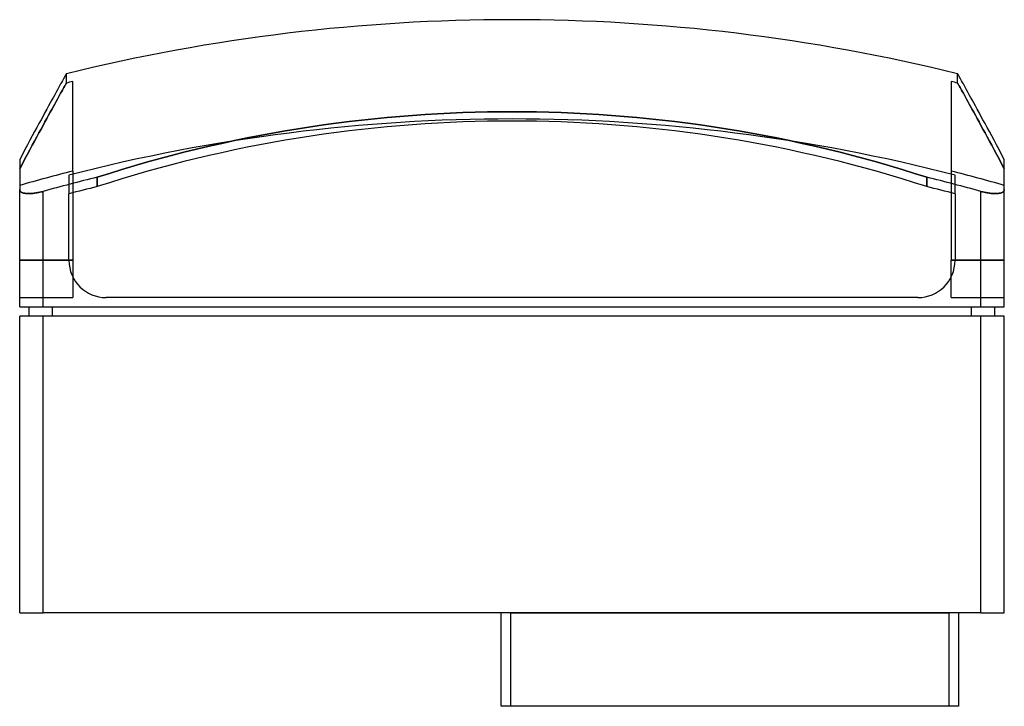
# Model space of a CAD drawing. Header units: millimetres. Extents: x -106 to 106, y -20 to 127.
import ezdxf

# ---------------------------------------------------------------- set-up
doc = ezdxf.new("R2010")
doc.units = ezdxf.units.MM
doc.layers.add('MAIN-1', color=7, linetype='Continuous')
doc.layers.add('MAIN-2', color=7, linetype='Continuous')

msp = doc.modelspace()

# ---------------------------------------------------------------- linework, layer by layer
at = {"layer": 'MAIN-1'}
for p, q in [((-96.18, 114.21), (-96.34, 113.92)), ((-96.04, 114.47), (-96.18, 114.21)), ((-95.91, 114.7), (-96.04, 114.47)), ((-95.8, 114.9), (-95.91, 114.7)), ((-95.71, 115.06), (-95.8, 114.9)), ((-95.63, 115.2), (-95.71, 115.06)), ((-95.65, 115.17), (-95.6, 115.25)), ((-95.57, 115.3), (-95.63, 115.2)), ((-95.6, 115.25), (-95.57, 115.31)), ((-95.57, 115.31), (-95.54, 115.37)), ((-95.53, 115.37), (-95.57, 115.3)), ((-95.54, 115.37), (-95.52, 115.4)), ((-95.51, 115.42), (-95.53, 115.37)), ((-95.52, 115.4), (-95.5, 115.43)), ((-95.5, 115.43), (-95.51, 115.42)), ((-95.5, 115.43), (-95.5, 115.43)), ((95.5, 115.43), (95.5, 115.43)), ((95.5, 115.43), (95.52, 115.4)), ((95.51, 115.42), (95.5, 115.43)), ((95.53, 115.37), (95.51, 115.42)), ((95.52, 115.4), (95.54, 115.37)), ((95.57, 115.3), (95.53, 115.37)), ((95.54, 115.37), (95.57, 115.31)), ((95.57, 115.31), (95.6, 115.25)), ((95.63, 115.2), (95.57, 115.3)), ((95.6, 115.25), (95.65, 115.17)), ((95.71, 115.06), (95.63, 115.2)), ((95.8, 114.9), (95.71, 115.06)), ((95.91, 114.7), (95.8, 114.9)), ((96.04, 114.47), (95.91, 114.7)), ((96.18, 114.21), (96.04, 114.47)), ((96.34, 113.92), (96.18, 114.21)), ((-97.43, 111.97), (-97.7, 111.48)), ((-97.17, 112.42), (-97.43, 111.97)), ((-96.94, 112.85), (-97.17, 112.42)), ((-96.72, 113.24), (-96.94, 112.85)), ((-96.52, 113.59), (-96.72, 113.24)), ((-96.34, 113.92), (-96.52, 113.59)), ((96.52, 113.59), (96.34, 113.92)), ((96.72, 113.24), (96.52, 113.59)), ((96.94, 112.85), (96.72, 113.24)), ((97.17, 112.42), (96.94, 112.85)), ((97.43, 111.97), (97.17, 112.42)), ((97.7, 111.48), (97.43, 111.97)), ((-98.62, 109.81), (-98.96, 109.19)), ((-98.29, 110.4), (-98.62, 109.81)), ((-97.99, 110.95), (-98.29, 110.4)), ((-97.7, 111.48), (-97.99, 110.95)), ((97.99, 110.95), (97.7, 111.48)), ((98.29, 110.4), (97.99, 110.95)), ((98.62, 109.81), (98.29, 110.4)), ((98.96, 109.19), (98.62, 109.81)), ((-99.7, 107.85), (-100.09, 107.12)), ((-99.32, 108.53), (-99.7, 107.85)), ((-98.96, 109.19), (-99.32, 108.53)), ((99.32, 108.53), (98.96, 109.19)), ((99.7, 107.85), (99.32, 108.53)), ((100.09, 107.12), (99.7, 107.85)), ((-100.93, 105.59), (-101.37, 104.77)), ((-100.5, 106.37), (-100.93, 105.59)), ((-100.09, 107.12), (-100.5, 106.37)), ((-34.91, 105.19), (-32.19, 105.5)), ((-32.19, 105.5), (-29.46, 105.79)), ((-29.46, 105.79), (-26.74, 106.06)), ((-26.74, 106.06), (-24.03, 106.3)), ((-24.03, 106.3), (-21.32, 106.51)), ((-21.32, 106.51), (-18.62, 106.7)), ((-18.62, 106.7), (-15.93, 106.86)), ((-15.93, 106.86), (-13.25, 106.99)), ((-13.25, 106.99), (-10.57, 107.1)), ((-10.57, 107.1), (-7.91, 107.19)), ((-7.91, 107.19), (-5.26, 107.25)), ((-5.26, 107.25), (-2.62, 107.28)), ((-2.62, 107.28), (0, 107.29)), ((0, 107.29), (2.62, 107.28)), ((2.62, 107.28), (5.26, 107.25)), ((5.26, 107.25), (7.91, 107.19)), ((7.91, 107.19), (10.57, 107.1)), ((10.57, 107.1), (13.25, 106.99)), ((13.25, 106.99), (15.93, 106.86)), ((15.93, 106.86), (18.62, 106.7)), ((18.62, 106.7), (21.32, 106.51)), ((21.32, 106.51), (24.03, 106.3)), ((24.03, 106.3), (26.74, 106.06)), ((26.74, 106.06), (29.46, 105.79)), ((29.46, 105.79), (32.19, 105.5)), ((32.19, 105.5), (34.91, 105.19)), ((100.5, 106.37), (100.09, 107.12)), ((100.93, 105.59), (100.5, 106.37)), ((101.37, 104.77), (100.93, 105.59)), ((-101.84, 103.92), (-102.31, 103.04)), ((-101.37, 104.77), (-101.84, 103.92)), ((-48.57, 103.19), (-45.84, 103.65)), ((-45.84, 103.65), (-43.11, 104.07)), ((-43.11, 104.07), (-40.38, 104.47)), ((-40.38, 104.47), (-37.65, 104.84)), ((-37.65, 104.84), (-34.91, 105.19)), ((-32.18, 103.5), (-34.91, 103.19)), ((-29.45, 103.8), (-32.18, 103.5)), ((-26.73, 104.06), (-29.45, 103.8)), ((-24.02, 104.3), (-26.73, 104.06)), ((-21.31, 104.51), (-24.02, 104.3)), ((-18.61, 104.7), (-21.31, 104.51)), ((-15.92, 104.86), (-18.61, 104.7)), ((-13.24, 104.99), (-15.92, 104.86)), ((-10.56, 105.1), (-13.24, 104.99)), ((-7.9, 105.19), (-10.56, 105.1)), ((-5.26, 105.25), (-7.9, 105.19)), ((-2.62, 105.28), (-5.26, 105.25)), ((0, 105.29), (-2.62, 105.28)), ((2.62, 105.28), (0, 105.29)), ((5.26, 105.25), (2.62, 105.28)), ((7.9, 105.19), (5.26, 105.25)), ((10.56, 105.1), (7.9, 105.19)), ((13.24, 104.99), (10.56, 105.1)), ((15.92, 104.86), (13.24, 104.99)), ((18.61, 104.7), (15.92, 104.86)), ((21.31, 104.51), (18.61, 104.7)), ((24.02, 104.3), (21.31, 104.51)), ((26.73, 104.06), (24.02, 104.3)), ((29.45, 103.8), (26.73, 104.06)), ((32.18, 103.5), (29.45, 103.8)), ((34.91, 103.19), (32.18, 103.5)), ((34.91, 105.19), (37.65, 104.84)), ((37.65, 104.84), (40.38, 104.47)), ((40.38, 104.47), (43.11, 104.07)), ((43.11, 104.07), (45.84, 103.65)), ((45.84, 103.65), (48.57, 103.19)), ((101.84, 103.92), (101.37, 104.77)), ((102.31, 103.04), (101.84, 103.92)), ((-102.81, 102.12), (-103.32, 101.18)), ((-102.31, 103.04), (-102.81, 102.12)), ((-59.48, 101.12), (-56.76, 101.68)), ((-56.76, 101.68), (-54.03, 102.21)), ((-54.03, 102.21), (-51.31, 102.71)), ((-51.31, 102.71), (-48.57, 103.19)), ((-45.84, 101.65), (-48.58, 101.19)), ((-43.11, 102.07), (-45.84, 101.65)), ((-40.37, 102.47), (-43.11, 102.07)), ((-37.64, 102.84), (-40.37, 102.47)), ((-34.91, 103.19), (-37.64, 102.84)), ((37.64, 102.84), (34.91, 103.19)), ((40.37, 102.47), (37.64, 102.84)), ((43.11, 102.07), (40.37, 102.47)), ((45.84, 101.65), (43.11, 102.07)), ((48.58, 101.19), (45.84, 101.65)), ((48.57, 103.19), (51.31, 102.71)), ((51.31, 102.71), (54.03, 102.21)), ((54.03, 102.21), (56.76, 101.68)), ((56.76, 101.68), (59.48, 101.12)), ((102.81, 102.12), (102.31, 103.04)), ((103.32, 101.18), (102.81, 102.12)), ((-104.38, 99.2), (-104.93, 98.16)), ((-103.84, 100.2), (-104.38, 99.2)), ((-103.32, 101.18), (-103.84, 100.2)), ((-70.3, 98.62), (-67.6, 99.28)), ((-67.6, 99.28), (-64.9, 99.92)), ((-64.9, 99.92), (-62.19, 100.53)), ((-62.19, 100.53), (-59.48, 101.12)), ((-56.76, 99.68), (-59.48, 99.12)), ((-54.04, 100.21), (-56.76, 99.68)), ((-51.31, 100.71), (-54.04, 100.21)), ((-48.58, 101.19), (-51.31, 100.71)), ((51.31, 100.71), (48.58, 101.19)), ((54.04, 100.21), (51.31, 100.71)), ((56.76, 99.68), (54.04, 100.21)), ((59.48, 99.12), (56.76, 99.68)), ((59.48, 101.12), (62.19, 100.53)), ((62.19, 100.53), (64.9, 99.92)), ((64.9, 99.92), (67.6, 99.28)), ((67.6, 99.28), (70.3, 98.62)), ((103.84, 100.2), (103.32, 101.18)), ((104.38, 99.2), (103.84, 100.2)), ((104.93, 98.16), (104.38, 99.2)), ((-104.93, 98.16), (-105.5, 97.09)), ((-105.5, 97.09), (-105.5, 90.63)), ((-78.33, 96.47), (-75.66, 97.21)), ((-75.66, 97.21), (-72.98, 97.93)), ((-72.98, 97.93), (-70.3, 98.62)), ((-67.61, 97.28), (-70.31, 96.62)), ((-64.91, 97.92), (-67.61, 97.28)), ((-62.2, 98.53), (-64.91, 97.92)), ((-59.48, 99.12), (-62.2, 98.53)), ((62.2, 98.53), (59.48, 99.12)), ((64.91, 97.92), (62.2, 98.53)), ((67.61, 97.28), (64.91, 97.92)), ((70.31, 96.62), (67.61, 97.28)), ((70.3, 98.62), (72.98, 97.93)), ((72.98, 97.93), (75.66, 97.21)), ((75.66, 97.21), (78.33, 96.47)), ((105.5, 97.09), (104.93, 98.16)), ((105.5, 90.63), (105.5, 97.09)), ((-83.63, 94.91), (-80.98, 95.7)), ((-80.98, 95.7), (-78.33, 96.47)), ((-75.67, 95.21), (-78.33, 94.47)), ((-72.99, 95.93), (-75.67, 95.21)), ((-70.31, 96.62), (-72.99, 95.93)), ((72.99, 95.93), (70.31, 96.62)), ((75.67, 95.21), (72.99, 95.93)), ((78.33, 94.47), (75.67, 95.21)), ((78.33, 96.47), (80.98, 95.7)), ((80.98, 95.7), (83.63, 94.91)), ((-88.88, 93.26), (-86.26, 94.1)), ((-88.88, 91.26), (-88.88, 93.26)), ((-86.26, 94.1), (-83.63, 94.91)), ((-83.63, 92.91), (-86.26, 92.1)), ((-80.99, 93.7), (-83.63, 92.91)), ((-78.33, 94.47), (-80.99, 93.7)), ((80.99, 93.7), (78.33, 94.47)), ((83.63, 92.91), (80.99, 93.7)), ((83.63, 94.91), (86.26, 94.1)), ((86.26, 92.1), (83.63, 92.91)), ((86.26, 94.1), (88.88, 93.26)), ((88.88, 93.26), (88.88, 91.26)), ((-86.26, 92.1), (-88.88, 91.26)), ((88.88, 91.26), (86.26, 92.1)), ((-105.5, 90.63), (-105.5, 90.56)), ((-105.5, 65.5), (-105.5, 90.63)), ((-105.5, 90.56), (-105.48, 90.49)), ((-105.48, 90.49), (-105.46, 90.42)), ((-105.46, 90.42), (-105.43, 90.35)), ((-105.43, 90.35), (-105.38, 90.29)), ((-105.38, 90.29), (-105.33, 90.22)), ((-105.33, 90.22), (-105.27, 90.16)), ((-105.27, 90.16), (-105.2, 90.11)), ((-105.2, 90.11), (-105.11, 90.06)), ((-105.11, 90.06), (-105.02, 90.01)), ((-105.02, 90.01), (-104.92, 89.96)), ((-104.92, 89.96), (-104.81, 89.92)), ((-104.81, 89.92), (-104.69, 89.89)), ((-104.69, 89.89), (-104.56, 89.86)), ((-104.56, 89.86), (-104.42, 89.83)), ((-104.42, 89.83), (-104.28, 89.81)), ((-104.28, 89.81), (-104.13, 89.79)), ((-104.13, 89.79), (-103.98, 89.78)), ((-103.98, 89.78), (-103.81, 89.77)), ((-103.81, 89.77), (-103.64, 89.77)), ((-103.64, 89.77), (-103.46, 89.77)), ((-103.46, 89.77), (-103.27, 89.77)), ((-103.27, 89.77), (-103.08, 89.78)), ((-103.08, 89.78), (-102.88, 89.8)), ((-102.88, 89.8), (-102.68, 89.82)), ((-102.68, 89.82), (-102.46, 89.84)), ((-102.46, 89.84), (-102.25, 89.87)), ((-102.25, 89.87), (-102.03, 89.9)), ((-102.03, 89.9), (-101.81, 89.94)), ((-101.81, 89.94), (-101.59, 89.98)), ((-101.59, 89.98), (-101.37, 90.03)), ((-101.37, 90.03), (-101.15, 90.08)), ((-101.15, 90.08), (-100.93, 90.13)), ((-100.93, 90.13), (-100.71, 90.18)), ((-100.71, 90.18), (-100.5, 90.24)), ((-100.5, 65.5), (-100.5, 90.24)), ((-94.95, 75.5), (-94.95, 89.73)), ((94.95, 89.73), (94.95, 75.5)), ((100.5, 90.24), (100.71, 90.18)), ((100.5, 65.5), (100.5, 90.24)), ((100.71, 90.18), (100.93, 90.13)), ((100.93, 90.13), (101.15, 90.08)), ((101.15, 90.08), (101.37, 90.03)), ((101.37, 90.03), (101.59, 89.98)), ((101.59, 89.98), (101.81, 89.94)), ((101.81, 89.94), (102.03, 89.9)), ((102.03, 89.9), (102.25, 89.87)), ((102.25, 89.87), (102.46, 89.84)), ((102.46, 89.84), (102.68, 89.82)), ((102.68, 89.82), (102.88, 89.8)), ((102.88, 89.8), (103.08, 89.78)), ((103.08, 89.78), (103.27, 89.77)), ((103.27, 89.77), (103.46, 89.77)), ((103.46, 89.77), (103.64, 89.77)), ((103.64, 89.77), (103.81, 89.77)), ((103.81, 89.77), (103.98, 89.78)), ((103.98, 89.78), (104.13, 89.79)), ((104.13, 89.79), (104.28, 89.81)), ((104.28, 89.81), (104.42, 89.83)), ((104.42, 89.83), (104.56, 89.86)), ((104.56, 89.86), (104.69, 89.89)), ((104.69, 89.89), (104.81, 89.92)), ((104.81, 89.92), (104.92, 89.96)), ((104.92, 89.96), (105.02, 90.01)), ((105.02, 90.01), (105.11, 90.06)), ((105.11, 90.06), (105.2, 90.11)), ((105.2, 90.11), (105.27, 90.16)), ((105.27, 90.16), (105.33, 90.22)), ((105.33, 90.22), (105.38, 90.29)), ((105.38, 90.29), (105.43, 90.35)), ((105.43, 90.35), (105.46, 90.42)), ((105.46, 90.42), (105.48, 90.49)), ((105.48, 90.49), (105.5, 90.56)), ((105.5, 90.56), (105.5, 90.63)), ((105.5, 65.5), (105.5, 90.63)), ((-105.5, 65.5), (-100.5, 65.5)), ((-103.5, 63.5), (-103.5, 65.5)), ((-100.5, 65.5), (100.5, 65.5)), ((-98.5, 63.5), (-98.5, 65.5)), ((86.95, 67.5), (-86.95, 67.5)), ((98.5, 63.5), (98.5, 65.5)), ((100.5, 65.5), (105.5, 65.5)), ((103.5, 63.5), (103.5, 65.5)), ((-100.5, 63.5), (-105.5, 63.5)), ((-105.5, 0), (-105.5, 63.5)), ((100.5, 63.5), (-100.5, 63.5)), ((-100.5, 0), (-100.5, 63.5)), ((105.5, 63.5), (100.5, 63.5)), ((100.5, 0), (100.5, 63.5)), ((105.5, 0), (105.5, 63.5)), ((-2.3, -20), (-2.3, 0)), ((95.7, 0), (95.7, -20)), ((-105.5, 0), (-100.5, 0)), ((100.5, 0), (-100.5, 0)), ((100.5, 0), (105.5, 0)), ((95.7, -20), (-2.3, -20))]:
    msp.add_line(p, q, dxfattribs=at)
for centre, radius, start, end in [((0, -273), 400, 90, 103.8128), ((0, -273), 400, 76.1872, 90), ((0, -273), 376.89, 103.6407, 105.4655), ((0, -273), 376.89, 74.5345, 76.3593), ((0, -275), 376.89, 103.6407, 104.5919), ((0, -275), 376.89, 75.4081, 76.3593), ((-86.95, 75.5), 8, 180, 270), ((86.95, 75.5), 8, 270, 0)]:
    msp.add_arc(centre, radius, start, end, dxfattribs=at)
at = {"layer": 'MAIN-2'}
for p, q in [((-95.5, 113.43), (-95.5, 115.43)), ((95.5, 113.43), (95.5, 115.43)), ((-96.34, 111.92), (-96.52, 111.59)), ((-96.52, 111.59), (-96.34, 111.92)), ((-96.18, 112.21), (-96.34, 111.92)), ((-96.34, 111.92), (-96.18, 112.21)), ((-96.04, 112.47), (-96.18, 112.21)), ((-96.18, 112.21), (-96.04, 112.47)), ((-95.91, 112.7), (-96.04, 112.47)), ((-96.04, 112.47), (-95.91, 112.7)), ((-95.8, 112.9), (-95.91, 112.7)), ((-95.91, 112.7), (-95.8, 112.9)), ((-95.71, 113.06), (-95.8, 112.9)), ((-95.8, 112.9), (-95.71, 113.06)), ((-95.63, 113.2), (-95.71, 113.06)), ((-95.71, 113.06), (-95.63, 113.2)), ((-95.57, 113.3), (-95.63, 113.2)), ((-95.63, 113.2), (-95.57, 113.3)), ((-95.53, 113.37), (-95.57, 113.3)), ((-95.57, 113.3), (-95.53, 113.37)), ((-95.51, 113.42), (-95.53, 113.37)), ((-95.53, 113.37), (-95.51, 113.42)), ((-95.5, 113.43), (-95.51, 113.42)), ((-95.51, 113.42), (-95.5, 113.43)), ((-94.1, 94.6), (-94.1, 113.77)), ((94.1, 113.77), (94.1, 94.6)), ((95.5, 113.43), (95.51, 113.42)), ((95.51, 113.42), (95.5, 113.43)), ((95.51, 113.42), (95.53, 113.37)), ((95.53, 113.37), (95.51, 113.42)), ((95.53, 113.37), (95.57, 113.3)), ((95.57, 113.3), (95.53, 113.37)), ((95.57, 113.3), (95.63, 113.2)), ((95.63, 113.2), (95.57, 113.3)), ((95.63, 113.2), (95.71, 113.06)), ((95.71, 113.06), (95.63, 113.2)), ((95.71, 113.06), (95.8, 112.9)), ((95.8, 112.9), (95.71, 113.06)), ((95.8, 112.9), (95.91, 112.7)), ((95.91, 112.7), (95.8, 112.9)), ((95.91, 112.7), (96.04, 112.47)), ((96.04, 112.47), (95.91, 112.7)), ((96.04, 112.47), (96.18, 112.21)), ((96.18, 112.21), (96.04, 112.47)), ((96.18, 112.21), (96.34, 111.92)), ((96.34, 111.92), (96.18, 112.21)), ((96.34, 111.92), (96.52, 111.59)), ((96.52, 111.59), (96.34, 111.92)), ((-97.43, 109.97), (-97.7, 109.48)), ((-97.7, 109.48), (-97.43, 109.97)), ((-97.17, 110.42), (-97.43, 109.97)), ((-97.43, 109.97), (-97.17, 110.42)), ((-96.94, 110.85), (-97.17, 110.42)), ((-97.17, 110.42), (-96.94, 110.85)), ((-96.72, 111.24), (-96.94, 110.85)), ((-96.94, 110.85), (-96.72, 111.24)), ((-96.52, 111.59), (-96.72, 111.24)), ((-96.72, 111.24), (-96.52, 111.59)), ((96.52, 111.59), (96.72, 111.24)), ((96.72, 111.24), (96.52, 111.59)), ((96.72, 111.24), (96.94, 110.85)), ((96.94, 110.85), (96.72, 111.24)), ((96.94, 110.85), (97.17, 110.42)), ((97.17, 110.42), (96.94, 110.85)), ((97.17, 110.42), (97.43, 109.97)), ((97.43, 109.97), (97.17, 110.42)), ((97.43, 109.97), (97.7, 109.48)), ((97.7, 109.48), (97.43, 109.97)), ((-98.62, 107.81), (-98.96, 107.19)), ((-98.96, 107.19), (-98.62, 107.81)), ((-98.29, 108.4), (-98.62, 107.81)), ((-98.62, 107.81), (-98.29, 108.4)), ((-97.99, 108.95), (-98.29, 108.4)), ((-98.29, 108.4), (-97.99, 108.95)), ((-97.7, 109.48), (-97.99, 108.95)), ((-97.99, 108.95), (-97.7, 109.48)), ((97.7, 109.48), (97.99, 108.95)), ((97.99, 108.95), (97.7, 109.48)), ((97.99, 108.95), (98.29, 108.4)), ((98.29, 108.4), (97.99, 108.95)), ((98.29, 108.4), (98.62, 107.81)), ((98.62, 107.81), (98.29, 108.4)), ((98.62, 107.81), (98.96, 107.19)), ((98.96, 107.19), (98.62, 107.81)), ((-99.7, 105.84), (-100.09, 105.12)), ((-100.09, 105.12), (-99.7, 105.84)), ((-99.32, 106.53), (-99.7, 105.84)), ((-99.7, 105.84), (-99.32, 106.53)), ((-98.96, 107.19), (-99.32, 106.53)), ((-99.32, 106.53), (-98.96, 107.19)), ((-32.19, 105.5), (-34.91, 105.19)), ((-29.46, 105.79), (-32.19, 105.5)), ((-26.74, 106.06), (-29.46, 105.79)), ((-24.03, 106.3), (-26.74, 106.06)), ((-21.32, 106.51), (-24.03, 106.3)), ((-18.62, 106.7), (-21.32, 106.51)), ((-15.93, 106.86), (-18.62, 106.7)), ((-13.25, 106.99), (-15.93, 106.86)), ((-10.57, 107.1), (-13.25, 106.99)), ((-7.91, 107.19), (-10.57, 107.1)), ((-5.26, 107.25), (-7.91, 107.19)), ((-2.62, 107.28), (-5.26, 107.25)), ((0, 107.29), (-2.62, 107.28)), ((2.62, 107.28), (0, 107.29)), ((5.26, 107.25), (2.62, 107.28)), ((7.91, 107.19), (5.26, 107.25)), ((10.57, 107.1), (7.91, 107.19)), ((13.25, 106.99), (10.57, 107.1)), ((15.93, 106.86), (13.25, 106.99)), ((18.62, 106.7), (15.93, 106.86)), ((21.32, 106.51), (18.62, 106.7)), ((24.03, 106.3), (21.32, 106.51)), ((26.74, 106.06), (24.03, 106.3)), ((29.46, 105.79), (26.74, 106.06)), ((32.19, 105.5), (29.46, 105.79)), ((34.91, 105.19), (32.19, 105.5)), ((98.96, 107.19), (99.32, 106.53)), ((99.32, 106.53), (98.96, 107.19)), ((99.32, 106.53), (99.7, 105.84)), ((99.7, 105.84), (99.32, 106.53)), ((99.7, 105.84), (100.09, 105.12)), ((100.09, 105.12), (99.7, 105.84)), ((-100.93, 103.58), (-101.38, 102.76)), ((-101.38, 102.76), (-100.93, 103.58)), ((-100.5, 104.37), (-100.93, 103.58)), ((-100.93, 103.58), (-100.5, 104.37)), ((-100.09, 105.12), (-100.5, 104.37)), ((-100.5, 104.37), (-100.09, 105.12)), ((-45.84, 103.65), (-48.57, 103.19)), ((-43.11, 104.07), (-45.84, 103.65)), ((-40.38, 104.47), (-43.11, 104.07)), ((-37.65, 104.84), (-40.38, 104.47)), ((-34.91, 105.19), (-37.65, 104.84)), ((37.65, 104.84), (34.91, 105.19)), ((40.38, 104.47), (37.65, 104.84)), ((43.11, 104.07), (40.38, 104.47)), ((45.84, 103.65), (43.11, 104.07)), ((48.57, 103.19), (45.84, 103.65)), ((100.09, 105.12), (100.5, 104.37)), ((100.5, 104.37), (100.09, 105.12)), ((100.5, 104.37), (100.93, 103.58)), ((100.93, 103.58), (100.5, 104.37)), ((100.93, 103.58), (101.38, 102.76)), ((101.38, 102.76), (100.93, 103.58)), ((-101.84, 101.91), (-102.31, 101.03)), ((-102.31, 101.03), (-101.84, 101.91)), ((-101.38, 102.76), (-101.84, 101.91)), ((-101.84, 101.91), (-101.38, 102.76)), ((-56.76, 101.68), (-59.48, 101.12)), ((-54.03, 102.21), (-56.76, 101.68)), ((-51.31, 102.71), (-54.03, 102.21)), ((-48.57, 103.19), (-51.31, 102.71)), ((51.31, 102.71), (48.57, 103.19)), ((54.03, 102.21), (51.31, 102.71)), ((56.76, 101.68), (54.03, 102.21)), ((59.48, 101.12), (56.76, 101.68)), ((101.38, 102.76), (101.84, 101.91)), ((101.84, 101.91), (101.38, 102.76)), ((101.84, 101.91), (102.31, 101.03)), ((102.31, 101.03), (101.84, 101.91)), ((-103.32, 99.17), (-103.84, 98.2)), ((-103.84, 98.2), (-103.32, 99.17)), ((-102.81, 100.12), (-103.32, 99.17)), ((-103.32, 99.17), (-102.81, 100.12)), ((-102.31, 101.03), (-102.81, 100.12)), ((-102.81, 100.12), (-102.31, 101.03)), ((-67.6, 99.28), (-70.3, 98.62)), ((-64.9, 99.92), (-67.6, 99.28)), ((-62.19, 100.53), (-64.9, 99.92)), ((-59.48, 101.12), (-62.19, 100.53)), ((62.19, 100.53), (59.48, 101.12)), ((64.9, 99.92), (62.19, 100.53)), ((67.6, 99.28), (64.9, 99.92)), ((70.3, 98.62), (67.6, 99.28)), ((102.31, 101.03), (102.81, 100.12)), ((102.81, 100.12), (102.31, 101.03)), ((102.81, 100.12), (103.32, 99.17)), ((103.32, 99.17), (102.81, 100.12)), ((103.32, 99.17), (103.84, 98.2)), ((103.84, 98.2), (103.32, 99.17)), ((-104.38, 97.19), (-104.93, 96.16)), ((-104.93, 96.16), (-104.38, 97.19)), ((-103.84, 98.2), (-104.38, 97.19)), ((-104.38, 97.19), (-103.84, 98.2)), ((-75.66, 97.21), (-78.33, 96.47)), ((-72.98, 97.93), (-75.66, 97.21)), ((-70.3, 98.62), (-72.98, 97.93)), ((72.98, 97.93), (70.3, 98.62)), ((75.66, 97.21), (72.98, 97.93)), ((78.33, 96.47), (75.66, 97.21)), ((103.84, 98.2), (104.38, 97.19)), ((104.38, 97.19), (103.84, 98.2)), ((104.38, 97.19), (104.93, 96.16)), ((104.93, 96.16), (104.38, 97.19)), ((-104.93, 96.16), (-105.5, 95.09)), ((-105.5, 95.09), (-104.93, 96.16)), ((-80.98, 95.7), (-83.63, 94.91)), ((-78.33, 96.47), (-80.98, 95.7)), ((80.98, 95.7), (78.33, 96.47)), ((83.63, 94.91), (80.98, 95.7)), ((104.93, 96.16), (105.5, 95.09)), ((105.5, 95.09), (104.93, 96.16)), ((-94.95, 93.72), (-94.95, 89.73)), ((-94.1, 94.6), (-94.1, 75.5)), ((-86.26, 94.1), (-88.88, 93.26)), ((-88.88, 93.26), (-88.88, 91.26)), ((-83.63, 94.91), (-86.26, 94.1)), ((86.26, 94.1), (83.63, 94.91)), ((88.88, 93.26), (86.26, 94.1)), ((88.88, 91.26), (88.88, 93.26)), ((94.1, 94.6), (94.1, 75.5)), ((94.95, 89.73), (94.95, 93.72)), ((-105.5, 90.56), (-105.5, 90.63)), ((-105.48, 90.49), (-105.5, 90.56)), ((-105.46, 90.42), (-105.48, 90.49)), ((-105.43, 90.35), (-105.46, 90.42)), ((-105.38, 90.29), (-105.43, 90.35)), ((-105.33, 90.22), (-105.38, 90.29)), ((-105.27, 90.16), (-105.33, 90.22)), ((-105.2, 90.11), (-105.27, 90.16)), ((-105.11, 90.06), (-105.2, 90.11)), ((-105.02, 90.01), (-105.11, 90.06)), ((-104.92, 89.96), (-105.02, 90.01)), ((-104.81, 89.92), (-104.92, 89.96)), ((-104.69, 89.89), (-104.81, 89.92)), ((-104.56, 89.86), (-104.69, 89.89)), ((-104.42, 89.83), (-104.56, 89.86)), ((-104.28, 89.81), (-104.42, 89.83)), ((-104.13, 89.79), (-104.28, 89.81)), ((-103.98, 89.78), (-104.13, 89.79)), ((-103.81, 89.77), (-103.98, 89.78)), ((-103.64, 89.77), (-103.81, 89.77)), ((-103.46, 89.77), (-103.64, 89.77)), ((-103.27, 89.77), (-103.46, 89.77)), ((-103.08, 89.78), (-103.27, 89.77)), ((-102.88, 89.8), (-103.08, 89.78)), ((-102.68, 89.82), (-102.88, 89.8)), ((-102.46, 89.84), (-102.68, 89.82)), ((-102.25, 89.87), (-102.46, 89.84)), ((-102.03, 89.9), (-102.25, 89.87)), ((-101.81, 89.94), (-102.03, 89.9)), ((-101.59, 89.98), (-101.81, 89.94)), ((-101.37, 90.03), (-101.59, 89.98)), ((-101.15, 90.08), (-101.37, 90.03)), ((-100.93, 90.13), (-101.15, 90.08)), ((-100.71, 90.18), (-100.93, 90.13)), ((-100.5, 90.24), (-100.71, 90.18)), ((-100.5, 65.5), (-100.5, 90.24)), ((100.71, 90.18), (100.5, 90.24)), ((100.5, 65.5), (100.5, 90.24)), ((100.93, 90.13), (100.71, 90.18)), ((101.15, 90.08), (100.93, 90.13)), ((101.37, 90.03), (101.15, 90.08)), ((101.59, 89.98), (101.37, 90.03)), ((101.81, 89.94), (101.59, 89.98)), ((102.03, 89.9), (101.81, 89.94)), ((102.25, 89.87), (102.03, 89.9)), ((102.46, 89.84), (102.25, 89.87)), ((102.68, 89.82), (102.46, 89.84)), ((102.88, 89.8), (102.68, 89.82)), ((103.08, 89.78), (102.88, 89.8)), ((103.27, 89.77), (103.08, 89.78)), ((103.46, 89.77), (103.27, 89.77)), ((103.64, 89.77), (103.46, 89.77)), ((103.81, 89.77), (103.64, 89.77)), ((103.98, 89.78), (103.81, 89.77)), ((104.13, 89.79), (103.98, 89.78)), ((104.28, 89.81), (104.13, 89.79)), ((104.42, 89.83), (104.28, 89.81)), ((104.56, 89.86), (104.42, 89.83)), ((104.69, 89.89), (104.56, 89.86)), ((104.81, 89.92), (104.69, 89.89)), ((104.92, 89.96), (104.81, 89.92)), ((105.02, 90.01), (104.92, 89.96)), ((105.11, 90.06), (105.02, 90.01)), ((105.2, 90.11), (105.11, 90.06)), ((105.27, 90.16), (105.2, 90.11)), ((105.33, 90.22), (105.27, 90.16)), ((105.38, 90.29), (105.33, 90.22)), ((105.43, 90.35), (105.38, 90.29)), ((105.46, 90.42), (105.43, 90.35)), ((105.48, 90.49), (105.46, 90.42)), ((105.5, 90.56), (105.48, 90.49)), ((105.5, 90.63), (105.5, 90.56)), ((-94.1, 75.5), (-105.5, 75.5)), ((-105.5, 75.5), (-94.1, 75.5)), ((-94.95, 75.5), (-94.95, 75.5)), ((-94.95, 75.5), (-94.95, 75.5)), ((-94.1, 75.5), (-94.1, 67.5)), ((94.1, 75.5), (105.5, 75.5)), ((94.1, 67.5), (94.1, 75.5)), ((105.5, 75.5), (94.1, 75.5)), ((94.95, 75.5), (94.95, 75.5)), ((94.95, 75.5), (94.95, 75.5)), ((-105.5, 67.5), (-105.5, 67.5)), ((-105.5, 67.5), (-94.1, 67.5)), ((-105.5, 65.5), (-105.5, 65.5)), ((-103.5, 65.5), (-103.5, 65.5)), ((-98.5, 63.5), (-98.5, 65.5)), ((-94.1, 67.5), (-94.1, 67.5)), ((-86.95, 67.5), (-86.95, 67.5)), ((-86.95, 67.5), (-86.95, 67.5)), ((86.95, 67.5), (86.95, 67.5)), ((86.95, 67.5), (86.95, 67.5)), ((94.1, 67.5), (105.5, 67.5)), ((94.1, 67.5), (94.1, 67.5)), ((98.5, 63.5), (98.5, 65.5)), ((103.5, 65.5), (103.5, 65.5)), ((105.5, 67.5), (105.5, 67.5)), ((105.5, 65.5), (105.5, 65.5)), ((-105.5, 63.5), (-105.5, 63.5)), ((-103.5, 63.5), (-103.5, 63.5)), ((-100.5, 0), (-100.5, 63.5)), ((100.5, 0), (100.5, 63.5)), ((103.5, 63.5), (103.5, 63.5)), ((105.5, 63.5), (105.5, 63.5)), ((-105.5, 0), (-105.5, 0)), ((-0.3, 0), (93.7, 0)), ((-0.3, 0), (-0.3, -20)), ((93.7, -20), (93.7, 0)), ((105.5, 0), (105.5, 0))]:
    msp.add_line(p, q, dxfattribs=at)
for centre, radius, start, end in [((0, -275), 400, 103.6064, 103.8128), ((0, -275), 400, 76.1872, 76.3937), ((0, -275), 380.75, 75.5593, 104.4407), ((0, -275), 380.75, 75.5593, 104.4407), ((0, -275), 381.39, 104.2842, 106.0587), ((0, -275), 381.39, 104.2842, 106.0587), ((0, -273), 376.89, 103.6407, 105.4655), ((0, -273), 376.89, 74.5345, 76.3593), ((0, -275), 381.39, 73.9413, 75.7158), ((0, -275), 381.39, 73.9413, 75.7158)]:
    msp.add_arc(centre, radius, start, end, dxfattribs=at)

doc.saveas('drawing.dxf')
